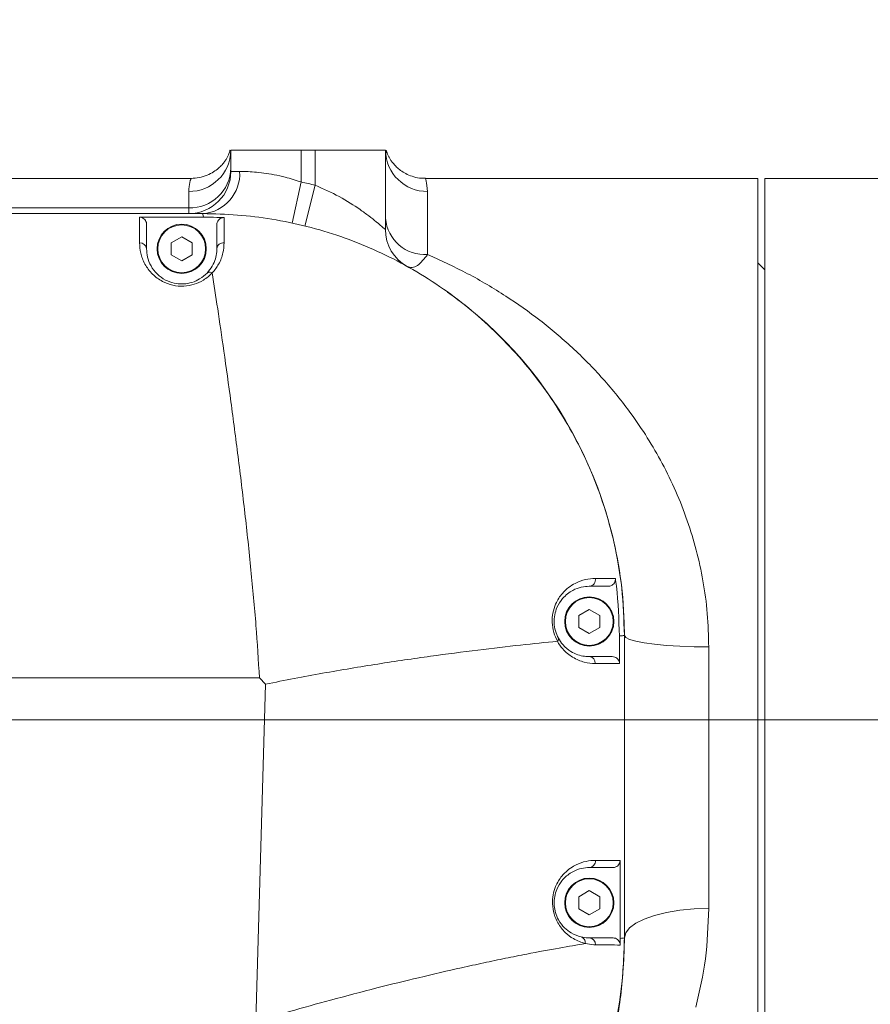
# Model space of a CAD drawing. Header units: millimetres. Extents: x 51337 to 61814, y -21781 to -12277.
# Tile 127 of 256: x 55383 to 55504, y -14448 to -14308. Entities that reach past the tile are written whole.
import ezdxf

# ---------------------------------------------------------------- set-up
doc = ezdxf.new("R2010")
doc.units = ezdxf.units.MM
doc.header["$LTSCALE"] = 0.3175
doc.linetypes.add('CENTER', pattern=[50.8, 31.75, -6.35, 6.35, -6.35])
for name, color, linetype, lineweight in [('1轮廓实线层', 7, 'Continuous', 18), ('7标注层', 4, 'Continuous', 13), ('cen', 2, 'CENTER', 18), ('sub', 1, 'Continuous', 18), ('粗实线', 7, 'Continuous', 18)]:
    doc.layers.add(name, color=color, linetype=linetype, lineweight=lineweight)
doc.styles.add('标准汉字', font='gbenor.shx', dxfattribs={"bigfont": 'gbcbig.shx'})
doc.dimstyles.new('M1：18.5', dxfattribs={"dimscale": 18.5, "dimtxt": 3.5, "dimasz": 2.5, "dimexe": 2, "dimexo": 0, "dimgap": 1.5, "dimtad": 1, "dimdec": 4, "dimdsep": 46, "dimtxsty": '标准汉字', "dimcen": 5, "dimdle": 5, "dimclrd": 1, "dimclre": 1, "dimclrt": 256, "dimadec": 4, "dimazin": 2, "dimtfac": 1, "dimtdec": 4, "dimtmove": 2, "dimatfit": 3, "dimfxl": 1, "dimfrac": 2, "dimtolj": 1, "dimarcsym": 0})

# ---------------------------------------------------------------- blocks, each defined once
blk = doc.blocks.new('*D3')
at = {"layer": '7标注层', "color": 1, "lineweight": -2, "ltscale": 30, "transparency": 16777216}
for p, q in [((55222.94, -14407.21), (55222.94, -14178.82)), ((56304.94, -14336.23), (56304.94, -14178.82)), ((55269.19, -14215.82), (56258.69, -14215.82))]:
    blk.add_line(p, q, dxfattribs=at)
at = {"layer": '7标注层', "color": 1, "lineweight": 18, "transparency": 16777216}
for points in [[(55269.19, -14208.11), (55269.19, -14223.53), (55222.94, -14215.82)], [(56258.69, -14223.53), (56258.69, -14208.11), (56304.94, -14215.82)]]:
    blk.add_solid(points, dxfattribs=at)
at = {"layer": 'Defpoints', "color": 0, "lineweight": 18, "transparency": 16777216}
for p in [(56304.94, -14215.82), (56304.94, -14336.23), (55222.94, -14407.21)]:
    blk.add_point(p, dxfattribs=at)
at = {"layer": '7标注层', "transparency": 16777216, "insert": (55763.94, -14155.69), "char_height": 64.75, "attachment_point": 5, "style": '标准汉字'}
blk.add_mtext('\\A1;1082', dxfattribs=at)
blk = doc.blocks.new('*D9')
at = {"layer": '7标注层', "color": 1, "lineweight": -2, "ltscale": 30, "transparency": 16777216}
blk.add_arc((55409.45, -14407.21), 236.69, 285.2137, 348.7863, dxfattribs=at)
at = {"layer": '7标注层', "color": 1, "lineweight": 18, "transparency": 16777216}
for points in [[(55649.29, -14453.99), (55633.95, -14452.48), (55646.14, -14407.21)], [(55470.27, -14628), (55472.85, -14643.2), (55425.96, -14643.32)]]:
    blk.add_solid(points, dxfattribs=at)
at = {"layer": 'Defpoints', "color": 0, "lineweight": 18, "transparency": 16777216}
for p in [(55222.94, -14407.21), (56304.94, -14407.21), (55582.55, -14568.63), (55422.46, -14593.26), (55497.93, -15672.62)]:
    blk.add_point(p, dxfattribs=at)
at = {"layer": '7标注层', "transparency": 16777216, "insert": (55538.58, -14527.62), "char_height": 64.75, "attachment_point": 5, "rotation": 47, "style": '标准汉字'}
blk.add_mtext('\\A1;86%%d', dxfattribs=at)
blk = doc.blocks.new('*D22')
at = {"layer": '7标注层', "color": 1, "lineweight": -2, "ltscale": 30, "transparency": 16777216}
for p, q in [((55222.94, -13506.88), (57572.12, -13506.88)), ((57535.12, -13553.13), (57535.12, -15320.96)), ((57083.27, -15367.21), (57572.12, -15367.21))]:
    blk.add_line(p, q, dxfattribs=at)
at = {"layer": '7标注层', "color": 1, "lineweight": 18, "transparency": 16777216}
for points in [[(57542.83, -13553.13), (57527.41, -13553.13), (57535.12, -13506.88)], [(57527.41, -15320.96), (57542.83, -15320.96), (57535.12, -15367.21)]]:
    blk.add_solid(points, dxfattribs=at)
at = {"layer": 'Defpoints', "color": 0, "lineweight": 18, "transparency": 16777216}
for p in [(55222.94, -13506.88), (57083.27, -15367.21), (57535.12, -15367.21)]:
    blk.add_point(p, dxfattribs=at)
at = {"layer": '7标注层', "transparency": 16777216, "insert": (57474.99, -14437.04), "char_height": 64.75, "attachment_point": 5, "rotation": 90, "style": '标准汉字'}
blk.add_mtext('\\A1;1860.3', dxfattribs=at)

msp = doc.modelspace()

# ---------------------------------------------------------------- linework, layer by layer
at = {"layer": '1轮廓实线层', "ltscale": 30}
for points in [[(55399.94376, -14335.71567), (55400.94446, -14335.71495), (55409.02766, -14335.70906)], [(55480.94446, -14396.82581), (55478.86068, -14396.80123), (55476.84022, -14396.72824), (55474.94446, -14396.60905), (55473.23101, -14396.44728), (55471.75192, -14396.24785), (55470.55215, -14396.01683), (55469.66815, -14395.76122), (55469.12677, -14395.4888), (55468.94446, -14395.20784)], [(55468.23443, -14395.25725), (55468.24252, -14398.20784), (55468.24527, -14399.20517)], [(55468.3247, -14427.205), (55468.32762, -14428.20784), (55468.35712, -14438.20784), (55468.35733, -14438.27927)], [(55480.94446, -14434.02806), (55478.86068, -14434.09156), (55476.84022, -14434.28013), (55474.94446, -14434.58805), (55473.23101, -14435.00594), (55471.75192, -14435.52113), (55470.55215, -14436.11795), (55469.66815, -14436.77827), (55469.12677, -14437.48203), (55468.94446, -14438.20784)]]:
    msp.add_lwpolyline(points, dxfattribs=at)
for centre, radius, start, end in [((55407.01588, -14326.13465), 5.92903, 269.3098267, 359.2927845), ((55440.87304, -14326.13465), 5.92903, 180.7072155, 270.6901733), ((55407.10307, -14328.55098), 5.84379, 268.4446803, 358.3552702), ((55406.94446, -14329.20784), 6, 270, 0), ((55408.54267, -14329.5594), 5.66271, 274.0687211, 3.5594286), ((55408.94446, -14395.20784), 66, 75.9703346, 77.7533103), ((55440.55264, -14335.4111), 5.62668, 184.6469466, 273.9930385), ((55405.94446, -14340.20784), 3.5, 0, 90), ((55440.94446, -14337.48436), 6, 180, 240.997454), ((55400.01561, -14340.29138), 0.9326, 5.1396286, 94.2734654), ((55405.94446, -14340.20784), 3.5, 180, 0), ((55411.87965, -14340.29702), 0.93943, 83.5713825, 174.5522417), ((55408.94446, -14395.20784), 60, 0, 54.4999831), ((55463.8569, -14387.25442), 0.95743, 275.2468889, 10.2711413), ((55463.94446, -14393.20784), 3.5, 0, 90), ((55463.94446, -14393.20784), 3.5, 180, 0), ((55463.86821, -14399.13788), 0.93316, 356.8717506, 85.3132082), ((55463.87829, -14427.26158), 0.94857, 273.9999058, 4.5487005), ((55463.94446, -14433.20784), 3.5, 0, 90), ((55463.94446, -14433.20784), 3.5, 180, 0), ((55408.94446, -14438.20784), 60, 270, 0), ((55463.88674, -14439.15369), 0.94762, 357.609248, 86.5083239)]:
    msp.add_arc(centre, radius, start, end, dxfattribs=at)
at = {"layer": 'cen', "ltscale": 30}
msp.add_line((55222.94446, -14407.20784), (56304.94446, -14407.20784), dxfattribs=at)
at = {"layer": 'sub', "color": 4, "ltscale": 30}
msp.add_arc((55222.94446, -15367.20784), 1860.32904, 295, 195, dxfattribs=at)
at = {"layer": '粗实线', "ltscale": 30}
for p, q in [((55412.94446, -14326.20784), (55422.94446, -14326.20784)), ((55412.94446, -14329.20784), (55412.94446, -14326.20784)), ((55422.94446, -14326.20784), (55424.94446, -14326.20784)), ((55422.94446, -14326.20784), (55422.94446, -14330.70977)), ((55424.94446, -14331.17659), (55424.94446, -14326.20784)), ((55424.94446, -14326.20784), (55434.94446, -14326.20784)), ((55434.94446, -14326.20784), (55434.94446, -14337.48436)), ((55412.94446, -14329.20784), (55414.19446, -14329.20784)), ((55407.26179, -14330.20784), (55370.62713, -14330.20784)), ((55422.94446, -14330.70977), (55421.67173, -14336.57323)), ((55487.94446, -14330.20784), (55440.62713, -14330.20784)), ((55487.94446, -14330.20784), (55487.94446, -14454.15709)), ((55565.15583, -14330.20784), (55488.94446, -14330.20784)), ((55488.94446, -14407.20784), (55488.94446, -14330.20784)), ((55406.94446, -14334.39262), (55406.94446, -14332.06326)), ((55424.94446, -14331.17659), (55423.48991, -14336.99762)), ((55440.94446, -14332.06326), (55440.94446, -14341.02412)), ((55370.94446, -14334.39262), (55406.94446, -14334.39262)), ((55406.94446, -14335.20784), (55406.94446, -14334.39262)), ((55408.94446, -14335.20784), (55360.94446, -14335.20784)), ((55400.94446, -14336.73765), (55400.94446, -14340.20784)), ((55410.94446, -14336.79986), (55410.94446, -14340.20784)), ((55405.94446, -14338.48784), (55404.45489, -14339.34784)), ((55407.43402, -14339.34784), (55405.94446, -14338.48784)), ((55404.45489, -14339.34784), (55404.45489, -14341.06784)), ((55407.43402, -14341.06784), (55407.43402, -14339.34784)), ((55404.45489, -14341.06784), (55405.94446, -14341.92784)), ((55405.94446, -14341.92784), (55407.43402, -14341.06784)), ((55488.94446, -14343.20784), (55487.94446, -14342.20784)), ((55463.94446, -14391.48784), (55462.45489, -14392.34784)), ((55462.45489, -14392.34784), (55462.45489, -14394.06784)), ((55465.43402, -14392.34784), (55463.94446, -14391.48784)), ((55465.43402, -14394.06784), (55465.43402, -14392.34784)), ((55462.45489, -14394.06784), (55463.94446, -14394.92784)), ((55463.94446, -14394.92784), (55465.43402, -14394.06784)), ((55468.94446, -14395.20784), (55468.94446, -14438.213)), ((55468.94446, -14438.20784), (55468.94446, -14395.20784)), ((55480.94446, -14396.82581), (55480.94446, -14434.02806)), ((55374.5098, -14401.23249), (55417.00927, -14401.23249)), ((55417.89382, -14402.11705), (55416.48549, -14450.06753)), ((55417.89382, -14402.11705), (55417.00927, -14401.23249)), ((55488.94446, -14407.20784), (55509.94446, -14407.20784)), ((55488.94446, -14484.20784), (55488.94446, -14407.20784)), ((55463.94446, -14431.48784), (55462.45489, -14432.34784)), ((55465.43402, -14432.34784), (55463.94446, -14431.48784)), ((55462.45489, -14432.34784), (55462.45489, -14434.06784)), ((55465.43402, -14434.06784), (55465.43402, -14432.34784)), ((55462.45489, -14434.06784), (55463.94446, -14434.92784)), ((55463.94446, -14434.92784), (55465.43402, -14434.06784)), ((55468.35733, -14438.27927), (55468.35329, -14439.22012))]:
    msp.add_line(p, q, dxfattribs=at)
for centre, radius in [((55405.94446, -14340.20784), 3.5), ((55405.94446, -14340.20784), 3.4), ((55463.94446, -14393.20784), 3.5), ((55463.94446, -14393.20784), 3.4), ((55463.94446, -14433.20784), 3.5), ((55463.94446, -14433.20784), 3.4)]:
    msp.add_circle(centre, radius, dxfattribs=at)
for points, knots in [([(55412.82611, -14326.18491), (55412.82, -14326.2228), (55412.80246, -14326.33154), (55412.70691, -14326.62741), (55412.54483, -14327.00066), (55412.34572, -14327.36984), (55412.08607, -14327.76845), (55411.72135, -14328.2297), (55411.19582, -14328.7579), (55410.4734, -14329.30622), (55409.5499, -14329.78835), (55408.45249, -14330.13988), (55407.65868, -14330.18347), (55407.25478, -14330.20565)], [0, 0, 0, 0, 48127.260303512, 138150.417475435, 197348.350305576, 241780.868650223, 277731.515356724, 309414.389486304, 340039.495407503, 371994.679047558, 407596.430788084, 445904.111432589, 485584.79286085, 485584.79286085, 485584.79286085, 485584.79286085]), ([(55440.62609, -14330.17863), (55440.43397, -14330.18463), (55439.8751, -14330.20207), (55438.99319, -14330.00655), (55438.05061, -14329.65584), (55437.26582, -14329.19966), (55436.64605, -14328.71113), (55436.17932, -14328.23951), (55435.83756, -14327.81481), (55435.57992, -14327.4302), (55435.37609, -14327.06515), (55435.21291, -14326.7051), (55435.10242, -14326.38716), (55435.0741, -14326.24702), (55435.06063, -14326.18036)], [0, 0, 0, 0, 20461.557652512, 59521.525138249, 95895.045981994, 129609.353982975, 160703.021700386, 190354.719248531, 221670.454913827, 257543.16886713, 302911.686292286, 363904.052066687, 448286.062056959, 524828.58121461, 524828.58121461, 524828.58121461, 524828.58121461]), ([(55414.19446, -14329.20784), (55414.49272, -14329.21029), (55415.38302, -14329.21763), (55417.5465, -14329.37503), (55420.36323, -14329.88504), (55422.18723, -14330.46783), (55422.94446, -14330.70977)], [0, 0, 0, 0, 29990.273825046, 89517.643958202, 148922.887594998, 191090.615184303, 191090.615184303, 191090.615184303, 191090.615184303]), ([(55406.94446, -14332.06326), (55406.98868, -14331.5922), (55407.07758, -14330.64533), (55407.32159, -14330.11198), (55407.27016, -14330.25876), (55407.26179, -14330.28264)], [0, 0, 0, 0, 69075.782299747, 138850.534485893, 152408.305536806, 152408.305536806, 152408.305536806, 152408.305536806]), ([(55440.62713, -14330.28264), (55440.65573, -14330.3157), (55440.71908, -14330.38893), (55440.86463, -14331.47021), (55440.94446, -14332.06326)], [0, 0, 0, 0, 48729.214703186, 107919.219885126, 107919.219885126, 107919.219885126, 107919.219885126]), ([(55424.94446, -14331.17659), (55426.11318, -14331.69721), (55428.46745, -14332.74595), (55430.94498, -14334.34563), (55432.60928, -14335.55331), (55433.80964, -14336.50272), (55434.50798, -14337.1008), (55434.87963, -14337.42658), (55434.91868, -14337.46138), (55434.94446, -14337.48436)], [0, 0, 0, 0, 71706.735754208, 144446.57395051, 181238.531325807, 219076.782257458, 272234.864919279, 288215.409694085, 319265.514162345, 319265.514162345, 319265.514162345, 319265.514162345]), ([(55399.94611, -14339.36138), (55399.94561, -14339.01689), (55399.94424, -14338.0899), (55399.94335, -14336.8565), (55399.94348, -14336.07468), (55399.94372, -14335.77353), (55399.94376, -14335.71567)], [0, 0, 0, 0, 39624.08180648, 106626.968362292, 174734.012648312, 190932.98940559, 190932.98940559, 190932.98940559, 190932.98940559]), ([(55399.94376, -14335.71567), (55400.05445, -14335.72654), (55400.2758, -14335.7483), (55400.57152, -14335.91854), (55400.79783, -14336.17021), (55400.92491, -14336.45871), (55400.93866, -14336.65494), (55400.94446, -14336.73765)], [0, 0, 0, 0, 49226.037569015, 98436.833793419, 148085.252003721, 198713.154698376, 235600.998232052, 235600.998232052, 235600.998232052, 235600.998232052]), ([(55409.02766, -14335.70906), (55409.0036, -14335.56382), (55408.95491, -14335.26982), (55408.94797, -14335.22866), (55408.94446, -14335.20784)], [0, 0, 0, 0, 53228.473047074, 107749.047764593, 107749.047764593, 107749.047764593, 107749.047764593]), ([(55408.94446, -14335.20784), (55410.58986, -14335.24583), (55413.88059, -14335.32181), (55418.83111, -14335.94456), (55423.75945, -14336.9628), (55428.60147, -14338.40998), (55433.2762, -14340.25522), (55437.79972, -14342.49679), (55442.1571, -14345.14382), (55446.25848, -14348.14324), (55450.04243, -14351.43246), (55453.53236, -14355.00314), (55456.74389, -14358.88661), (55459.6381, -14363.04912), (55462.16511, -14367.42625), (55464.33418, -14372.02836), (55466.12304, -14376.84548), (55467.62772, -14382.32878), (55468.72189, -14388.46369), (55468.86996, -14392.95026), (55468.94446, -14395.20784)], [0, 0, 0, 0, 40562.565662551, 81123.407960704, 122829.768618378, 164535.439973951, 205574.473378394, 246613.831876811, 288875.378689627, 331137.667424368, 371753.499745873, 412369.65547893, 454120.806684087, 495871.818491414, 537238.506916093, 578604.934606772, 621187.727481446, 663770.279618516, 718705.72407316, 774345.798637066, 774345.798637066, 774345.798637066, 774345.798637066]), ([(55409.02766, -14335.70906), (55409.66673, -14335.71359), (55410.65532, -14335.7206), (55411.6429, -14335.76428), (55411.99206, -14335.77972)], [0, 0, 0, 0, 69657.70580326, 107754.180458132, 107754.180458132, 107754.180458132, 107754.180458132]), ([(55410.94446, -14336.79986), (55410.95584, -14336.68314), (55410.97861, -14336.44966), (55411.15681, -14336.1393), (55411.41795, -14335.90893), (55411.71297, -14335.78705), (55411.90908, -14335.7819), (55411.99206, -14335.77972)], [0, 0, 0, 0, 50479.378149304, 100978.204451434, 150915.657722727, 199838.063041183, 235728.399285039, 235728.399285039, 235728.399285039, 235728.399285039]), ([(55411.99206, -14335.77972), (55411.99205, -14335.785), (55411.99102, -14336.09927), (55411.98858, -14337.01028), (55411.98609, -14338.57025), (55411.98483, -14339.3635)], [0, 0, 0, 0, 1268.251983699, 75571.23178278, 152445.987128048, 152445.987128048, 152445.987128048, 152445.987128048]), ([(55410.28906, -14343.63648), (55410.28905, -14343.63649), (55409.93788, -14344.01166), (55409.18049, -14344.6533), (55407.76801, -14345.30917), (55406.23903, -14345.5926), (55404.63529, -14345.45126), (55403.05051, -14344.84757), (55401.64535, -14343.78452), (55400.61243, -14342.35264), (55400.03233, -14340.79225), (55399.97488, -14339.83887), (55399.94611, -14339.36138)], [0, 0, 0, 0, 1.353456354, 43882.235410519, 79057.813464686, 112733.802576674, 149255.030375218, 185837.119253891, 231244.458379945, 285393.897513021, 343657.843814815, 402119.076537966, 402119.076537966, 402119.076537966, 402119.076537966]), ([(55400.94446, -14340.20784), (55400.96656, -14340.58956), (55401.0107, -14341.35177), (55401.48651, -14342.61207), (55402.33867, -14343.7767), (55403.50545, -14344.64744), (55404.79092, -14345.12955), (55405.71077, -14345.22062), (55406.57393, -14345.18761), (55407.4624, -14345.02382), (55408.65616, -14344.48631), (55409.23382, -14343.95937), (55409.55769, -14343.66393)], [0, 0, 0, 0, 66871.66873534, 133525.328253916, 193779.397686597, 242953.007127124, 281587.636929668, 315770.188335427, 319749.108814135, 355093.980265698, 392694.282781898, 440678.700956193, 440678.700956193, 440678.700956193, 440678.700956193]), ([(55409.55769, -14343.66393), (55409.82889, -14343.33038), (55410.37808, -14342.65496), (55410.77096, -14341.62424), (55410.92923, -14340.8094), (55410.94066, -14340.35767), (55410.94446, -14340.20784)], [0, 0, 0, 0, 53141.953219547, 107610.966364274, 163363.256985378, 191033.935076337, 191033.935076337, 191033.935076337, 191033.935076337]), ([(55411.98483, -14339.3635), (55411.95603, -14339.83444), (55411.89751, -14340.79159), (55411.33958, -14342.28572), (55410.6628, -14343.24111), (55410.28899, -14343.63597), (55410.28898, -14343.63598)], [0, 0, 0, 0, 53725.606069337, 109193.274728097, 152434.4229616, 152435.689689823, 152435.689689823, 152435.689689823, 152435.689689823]), ([(55440.94446, -14341.02412), (55440.46002, -14341.62746), (55439.70612, -14342.56639), (55438.72441, -14342.95555), (55438.26748, -14342.80727), (55438.03537, -14342.73195)], [0, 0, 0, 0, 71648.231464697, 111502.544176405, 152649.196790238, 152649.196790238, 152649.196790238, 152649.196790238]), ([(55440.94446, -14341.02412), (55442.86178, -14341.9017), (55446.70592, -14343.66119), (55452.01213, -14346.81086), (55456.97315, -14350.30862), (55461.59023, -14354.20646), (55465.93642, -14358.60554), (55469.46786, -14362.95712), (55472.23964, -14367.04348), (55474.38482, -14370.73509), (55476.29999, -14374.67287), (55477.9246, -14378.79611), (55479.22353, -14383.05141), (55480.18714, -14387.46278), (55480.82077, -14392.06326), (55480.90323, -14395.23836), (55480.94446, -14396.82581)], [0, 0, 0, 0, 56304.890973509, 112888.660994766, 165859.280132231, 218822.819970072, 273137.76140118, 327436.938077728, 362378.756255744, 397316.23339753, 433052.726970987, 468782.958458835, 503057.968081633, 537327.266316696, 572926.907559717, 608522.026204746, 608522.026204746, 608522.026204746, 608522.026204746]), ([(55410.28883, -14343.63614), (55410.19492, -14343.60032), (55410.00709, -14343.52867), (55409.82069, -14343.53564), (55409.66744, -14343.57665), (55409.60645, -14343.62515), (55409.55769, -14343.66393)], [0, 0, 0, 0, 60896.681590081, 121793.928994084, 135676.870791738, 191035.046328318, 191035.046328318, 191035.046328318, 191035.046328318]), ([(55410.28883, -14343.63614), (55410.28887, -14343.63616), (55410.28895, -14343.63621), (55410.28903, -14343.63633), (55410.28905, -14343.63643), (55410.28906, -14343.63648)], [0, 0, 0, 0, 39357.605462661, 90965.205658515, 152438.264888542, 152438.264888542, 152438.264888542, 152438.264888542]), ([(55417.00927, -14401.23249), (55416.85557, -14398.74752), (55416.53706, -14393.59766), (55415.80957, -14385.77909), (55414.9478, -14377.7442), (55413.98014, -14369.74375), (55412.96574, -14362.00896), (55411.98294, -14354.97598), (55411.07006, -14348.73797), (55410.54474, -14345.30661), (55410.28906, -14343.63648)], [0, 0, 0, 0, 42492.608873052, 88061.755744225, 135493.516923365, 183616.157607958, 231336.807767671, 277694.358989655, 318631.72365568, 357451.330264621, 357451.330264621, 357451.330264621, 357451.330264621]), ([(55459.40688, -14396.02256), (55459.21502, -14395.61469), (55458.83159, -14394.79957), (55458.61472, -14393.35954), (55458.72949, -14391.95728), (55459.20428, -14390.47653), (55460.26398, -14388.87432), (55461.79283, -14387.75431), (55463.41563, -14387.1668), (55464.33757, -14387.11142), (55464.79899, -14387.08371)], [0, 0, 0, 0, 31350.844294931, 62652.512939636, 92258.281786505, 123378.951395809, 171803.131265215, 243855.623760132, 301100.531675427, 358455.143872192, 358455.143872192, 358455.143872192, 358455.143872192]), ([(55463.94446, -14388.20784), (55463.5725, -14388.22976), (55462.8292, -14388.27358), (55461.51497, -14388.75402), (55460.27235, -14389.66435), (55459.39593, -14390.98713), (55459.00059, -14392.21797), (55458.90209, -14393.38636), (55459.08232, -14394.59323), (55459.392, -14395.25555), (55459.54819, -14395.5896)], [0, 0, 0, 0, 59969.788060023, 119838.7761464, 193626.234106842, 241722.747476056, 271689.900647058, 299539.453627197, 328747.976543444, 358469.661132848, 358469.661132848, 358469.661132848, 358469.661132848]), ([(55466.6252, -14388.20784), (55466.27327, -14388.20784), (55465.56364, -14388.20784), (55464.48709, -14388.20784), (55463.94446, -14388.20784)], [0, 0, 0, 0, 53589.147842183, 108054.216780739, 108054.216780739, 108054.216780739, 108054.216780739]), ([(55464.79899, -14387.08371), (55465.13122, -14387.08341), (55466.31313, -14387.08238), (55467.09498, -14387.07919), (55467.65705, -14387.0769)], [0, 0, 0, 0, 30374.674821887, 108056.799066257, 108056.799066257, 108056.799066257, 108056.799066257]), ([(55467.65705, -14387.0769), (55467.66119, -14387.18607), (55467.66946, -14387.40438), (55467.54291, -14387.71438), (55467.32752, -14387.97075), (55467.03206, -14388.14846), (55466.78302, -14388.20501), (55466.64565, -14388.20747), (55466.6252, -14388.20784)], [0, 0, 0, 0, 51711.330187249, 103407.354180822, 155610.824631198, 209447.003006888, 265333.05962048, 275108.340530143, 275108.340530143, 275108.340530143, 275108.340530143]), ([(55468.23443, -14395.25725), (55468.15667, -14392.90116), (55468.06636, -14390.16472), (55467.707, -14387.45371), (55467.65705, -14387.0769)], [0, 0, 0, 0, 93038.844898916, 108058.426938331, 108058.426938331, 108058.426938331, 108058.426938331]), ([(55468.94446, -14395.20784), (55468.91095, -14395.20995), (55468.84243, -14395.21427), (55468.44001, -14395.24271), (55468.23443, -14395.25725)], [0, 0, 0, 0, 52863.011275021, 108074.604158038, 108074.604158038, 108074.604158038, 108074.604158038]), ([(55459.40704, -14396.02255), (55457.69911, -14396.19554), (55454.18917, -14396.55104), (55448.08694, -14397.26119), (55441.30158, -14398.14223), (55433.8968, -14399.23146), (55426.0464, -14400.5228), (55420.60794, -14401.5863), (55417.89382, -14402.11705)], [0, 0, 0, 0, 41641.677772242, 85576.925162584, 131112.730187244, 178818.210760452, 226838.526634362, 274678.811220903, 274678.811220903, 274678.811220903, 274678.811220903]), ([(55464.79998, -14399.18881), (55464.28759, -14399.15427), (55463.26497, -14399.08535), (55461.64673, -14398.42237), (55460.3061, -14397.36077), (55459.63257, -14396.43091), (55459.4072, -14396.02255), (55459.40719, -14396.02253)], [0, 0, 0, 0, 56611.673208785, 112983.23515501, 160890.926618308, 191527.220167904, 191528.406516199, 191528.406516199, 191528.406516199, 191528.406516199]), ([(55459.40688, -14396.02256), (55459.43999, -14395.98073), (55459.5062, -14395.89707), (55459.55963, -14395.77978), (55459.57921, -14395.67333), (55459.55853, -14395.61751), (55459.54819, -14395.5896)], [0, 0, 0, 0, 47876.837738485, 95755.080410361, 143634.728293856, 191515.781728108, 191515.781728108, 191515.781728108, 191515.781728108]), ([(55459.54819, -14395.5896), (55459.75154, -14395.90722), (55460.2822, -14396.73605), (55461.27193, -14397.48747), (55462.32034, -14397.97704), (55463.20655, -14398.1795), (55463.722, -14398.19929), (55463.94446, -14398.20784)], [0, 0, 0, 0, 36186.793667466, 94428.445041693, 145782.991208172, 197240.282361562, 236310.661408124, 236310.661408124, 236310.661408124, 236310.661408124]), ([(55463.94446, -14398.20784), (55464.60499, -14398.20784), (55465.937, -14398.20784), (55466.78215, -14398.20784), (55467.2082, -14398.20784)], [0, 0, 0, 0, 53582.922573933, 108053.965218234, 108053.965218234, 108053.965218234, 108053.965218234]), ([(55468.24527, -14399.20517), (55468.05526, -14399.20434), (55467.55575, -14399.20214), (55466.42909, -14399.19673), (55465.34496, -14399.19146), (55464.79998, -14399.18881)], [0, 0, 0, 0, 35755.501303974, 93997.399692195, 152869.578694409, 152869.578694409, 152869.578694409, 152869.578694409]), ([(55467.2082, -14398.20784), (55467.3282, -14398.21948), (55467.5683, -14398.24276), (55467.88661, -14398.4254), (55468.12025, -14398.6922), (55468.23124, -14398.97021), (55468.24163, -14399.14423), (55468.24527, -14399.20517)], [0, 0, 0, 0, 53278.689353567, 106593.741489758, 158840.805277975, 209240.410177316, 236401.565931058, 236401.565931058, 236401.565931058, 236401.565931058]), ([(55463.39296, -14439.00911), (55462.82611, -14438.82833), (55461.88419, -14438.52792), (55460.50915, -14437.49876), (55459.5344, -14436.29403), (55458.90334, -14434.84172), (55458.66692, -14433.42878), (55458.77059, -14432.06226), (55459.19732, -14430.65135), (55460.16893, -14429.09636), (55461.60717, -14427.96274), (55463.14586, -14427.34707), (55464.17864, -14427.19343), (55464.71536, -14427.18754), (55464.82387, -14427.18635)], [0, 0, 0, 0, 69652.045256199, 115739.369135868, 161965.96948527, 193286.397774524, 224622.259849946, 252460.783653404, 281170.959741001, 326599.712764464, 395938.109655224, 453322.504808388, 510826.554331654, 525398.685644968, 525398.685644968, 525398.685644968, 525398.685644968]), ([(55464.82387, -14427.18635), (55465.13271, -14427.18799), (55466.02449, -14427.19271), (55467.30741, -14427.19972), (55467.98434, -14427.20323), (55468.3247, -14427.205)], [0, 0, 0, 0, 31871.85946572, 92029.768368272, 152864.301803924, 152864.301803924, 152864.301803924, 152864.301803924]), ([(55468.3247, -14427.205), (55468.31409, -14427.31523), (55468.29288, -14427.53564), (55468.12383, -14427.83058), (55467.87321, -14428.05738), (55467.58232, -14428.18733), (55467.38253, -14428.20167), (55467.29661, -14428.20784)], [0, 0, 0, 0, 48962.271186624, 97905.32892919, 147398.654698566, 198134.76993554, 236407.581263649, 236407.581263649, 236407.581263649, 236407.581263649]), ([(55463.94446, -14428.20784), (55463.85601, -14428.20931), (55463.42143, -14428.21657), (55462.58185, -14428.34615), (55461.32977, -14428.86213), (55460.15544, -14429.79941), (55459.349, -14431.09901), (55458.99198, -14432.28252), (55458.90941, -14433.35052), (55459.01629, -14434.12651), (55459.21609, -14434.89283), (55459.62428, -14435.84362), (55460.42386, -14436.83285), (55461.54743, -14437.67973), (55462.30701, -14437.92102), (55462.76802, -14438.06747)], [0, 0, 0, 0, 16547.564552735, 81305.987749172, 145945.829282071, 222317.85680076, 270812.110196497, 300497.607165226, 328603.628567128, 353752.46011474, 360189.169754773, 392349.955009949, 441550.180136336, 492122.534947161, 570211.669300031, 570211.669300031, 570211.669300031, 570211.669300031]), ([(55467.29661, -14428.20784), (55466.87606, -14428.20784), (55466.02741, -14428.20784), (55464.64288, -14428.20784), (55463.94446, -14428.20784)], [0, 0, 0, 0, 53548.428933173, 108058.062800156, 108058.062800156, 108058.062800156, 108058.062800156]), ([(55480.94446, -14434.02806), (55480.85688, -14436.44913), (55480.67964, -14441.34885), (55479.62681, -14445.80486), (55479.09421, -14448.05905)], [0, 0, 0, 0, 53422.673222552, 108115.876276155, 108115.876276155, 108115.876276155, 108115.876276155]), ([(55468.94446, -14438.213), (55468.84534, -14440.94142), (55468.64708, -14446.39894), (55466.98135, -14454.47572), (55464.25879, -14462.27344), (55460.70564, -14469.12567), (55456.6309, -14474.98221), (55452.31557, -14479.92045), (55447.46641, -14484.38227), (55442.126, -14488.2961), (55436.37177, -14491.63093), (55430.1065, -14494.42609), (55423.36015, -14496.53326), (55416.2084, -14497.93522), (55411.36258, -14498.11708), (55408.94446, -14498.20784)], [0, 0, 0, 0, 49427.683542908, 98867.810591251, 148819.293972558, 198768.855441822, 238276.311994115, 277909.406546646, 317424.015569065, 357501.771117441, 397699.395432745, 437781.625110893, 481615.219819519, 525602.343209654, 569415.901196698, 569415.901196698, 569415.901196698, 569415.901196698]), ([(55462.76802, -14438.06747), (55462.85783, -14438.10034), (55463.03744, -14438.16609), (55463.24233, -14438.39023), (55463.37735, -14438.67828), (55463.38776, -14438.89883), (55463.39296, -14439.00911)], [0, 0, 0, 0, 47888.201314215, 95776.468744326, 143664.802290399, 191553.20195383, 191553.20195383, 191553.20195383, 191553.20195383]), ([(55462.76802, -14438.06747), (55463.09981, -14438.12887), (55463.50564, -14438.20398), (55463.87675, -14438.20724), (55463.94446, -14438.20784)], [0, 0, 0, 0, 88334.461214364, 108047.396306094, 108047.396306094, 108047.396306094, 108047.396306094]), ([(55463.94446, -14438.20784), (55464.30581, -14438.20784), (55464.85212, -14438.20784), (55465.37774, -14438.20784), (55465.58473, -14438.20784), (55466.32919, -14438.20784), (55466.83249, -14438.20784), (55467.32884, -14438.20784)], [0, 0, 0, 0, 59756.452946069, 90341.985738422, 97987.59675877, 99898.98672247, 236371.967902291, 236371.967902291, 236371.967902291, 236371.967902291]), ([(55467.32884, -14438.20784), (55467.44622, -14438.21927), (55467.68102, -14438.24216), (55467.99296, -14438.42125), (55468.22414, -14438.68355), (55468.34026, -14438.96718), (55468.34968, -14439.15012), (55468.35329, -14439.22012)], [0, 0, 0, 0, 51948.947506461, 103920.476966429, 155233.714573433, 205346.257183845, 236407.891537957, 236407.891537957, 236407.891537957, 236407.891537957]), ([(55468.35733, -14438.27931), (55468.48043, -14438.26457), (55468.72528, -14438.23527), (55468.91242, -14438.21596), (55468.93513, -14438.21386), (55468.94446, -14438.213)], [0, 0, 0, 0, 57077.036750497, 113520.268288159, 152889.186611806, 152889.186611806, 152889.186611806, 152889.186611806]), ([(55416.48549, -14450.06753), (55418.09562, -14449.5983), (55421.68046, -14448.5536), (55427.46755, -14446.95431), (55433.62894, -14445.33658), (55439.87435, -14443.79497), (55444.34497, -14442.7617), (55447.3566, -14442.09662), (55448.93691, -14441.75481), (55450.5015, -14441.42367), (55452.04504, -14441.10427), (55453.56285, -14440.79745), (55456.20918, -14440.27556), (55459.69967, -14439.62394), (55462.19058, -14439.20943), (55463.39236, -14439.00944)], [0, 0, 0, 0, 48912.031140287, 108898.859779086, 178856.468833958, 244491.857449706, 315569.892447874, 334978.198977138, 354673.067546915, 374631.100739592, 394826.578472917, 415231.187931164, 435813.753971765, 504899.782493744, 569304.899863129, 569304.899863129, 569304.899863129, 569304.899863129]), ([(55464.83354, -14439.19322), (55464.75055, -14439.19181), (55464.29399, -14439.18406), (55463.79843, -14439.0881), (55463.39295, -14439.00959)], [0, 0, 0, 0, 19640.551336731, 108053.536890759, 108053.536890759, 108053.536890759, 108053.536890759]), ([(55468.35329, -14439.22012), (55467.83243, -14439.21635), (55467.30459, -14439.21253), (55466.51062, -14439.20646), (55466.29874, -14439.20484), (55465.76132, -14439.20068), (55465.20278, -14439.19619), (55464.83354, -14439.19322)], [0, 0, 0, 0, 139060.394384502, 140926.044169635, 148387.080023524, 178210.339434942, 236385.678541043, 236385.678541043, 236385.678541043, 236385.678541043])]:
    msp.add_open_spline(points, degree=3, knots=knots, dxfattribs=at)

# ---------------------------------------------------------------- dimensions: what is measured, and where the dimension line sits
at = {"layer": '7标注层', "ltscale": 30}
dim = msp.add_linear_dim(base=(57535.11732, -15367.20784), p1=(55222.94446, -13506.87879), p2=(57083.2735, -15367.20784), angle=270, dimstyle='M1：18.5', override={"dimdec": 1, "dimsah": 1, "dimtzin": 8}, dxfattribs=at)
dim.commit()
dim.dimension.update_dxf_attribs({"geometry": '*D22', "text_midpoint": (57474.99232, -14437.04332)})
dim = msp.add_linear_dim(base=(56304.94446, -14215.81887), p1=(55222.94446, -14407.20784), p2=(56304.94446, -14336.22733), dimstyle='M1：18.5', override={"dimsah": 1, "dimtzin": 8}, dxfattribs=at)
dim.commit()
dim.dimension.update_dxf_attribs({"geometry": '*D3', "text_midpoint": (55763.94446, -14155.69387)})
dim = msp.add_angular_dim_2l(base=(55582.5508, -14568.6293), line1=((55422.45727, -14593.25654), (55497.93377, -15672.62084)), line2=((55222.94446, -14407.20784), (56304.94446, -14407.20784)), dimstyle='M1：18.5', override={"dimtad": 1, "dimtih": 0, "dimtoh": 0, "dimsah": 1, "dimtzin": 8}, dxfattribs=at)
dim.commit()
dim.dimension.update_dxf_attribs({"geometry": '*D9', "text_midpoint": (55538.57816, -14527.62415)})

doc.saveas('drawing.dxf')
